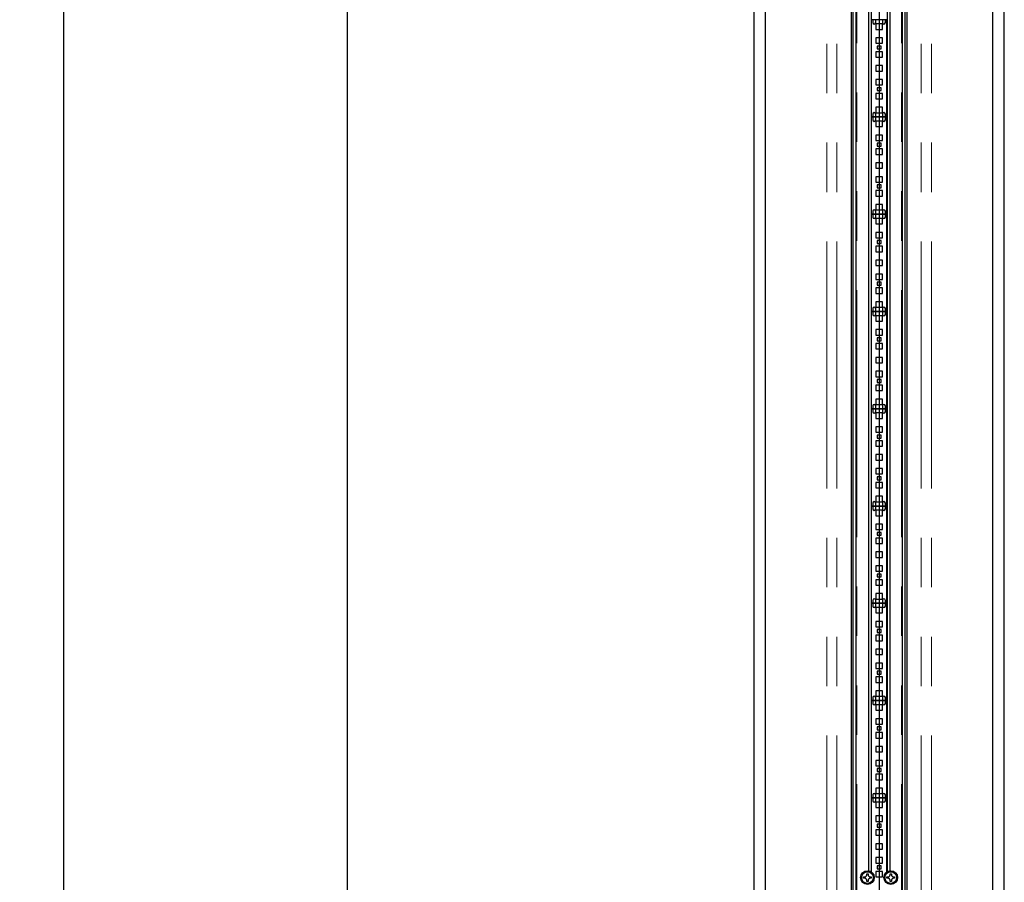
# Model space of a CAD drawing. Header units: millimetres. Extents: x 75 to 4122, y 120 to 5820.
# Tile 46 of 49: x 2187 to 2693, y 4538 to 4981. Entities that reach past the tile are written whole.
import ezdxf

# ---------------------------------------------------------------- set-up
doc = ezdxf.new("R2010")
doc.units = ezdxf.units.MM
doc.header["$LTSCALE"] = 20
doc.linetypes.add('PHANTOM', pattern=[12.7, 6.35, -1.27, 1.27, -1.27, 1.27, -1.27])
doc.layers.add('DISEGNO', color=7, linetype='Continuous')
doc.styles.add('SLDTEXTSTYLE0', font='ASTEP-SANS-REGULAR.TTF')
doc.dimstyles.new('SLDDIMSTYLE0', dxfattribs={"dimtxt": 55.654222, "dimasz": 40, "dimexe": 0, "dimexo": 0.0625, "dimgap": 13.913556, "dimtad": 0, "dimrnd": 1e-09, "dimzin": 12, "dimdsep": 46, "dimtxsty": 'SLDTEXTSTYLE0', "dimsah": 1, "dimcen": 0.09, "dimadec": 0, "dimazin": 3, "dimtfac": 1, "dimtofl": 0, "dimtmove": 0, "dimatfit": 3, "dimfxl": 0, "dimfrac": 2, "dimtolj": 1, "dimtzin": 12, "dimarcsym": 0})

# ---------------------------------------------------------------- blocks, each defined once
blk = doc.blocks.new('_D_2')
at = {"layer": 'DISEGNO', "color": 7}
for p, q in [((2544.27, 5121.21), (2335.13, 5121.21)), ((2355.13, 5121.21), (2355.13, 3875.47)), ((2355.13, 2491.21), (2355.13, 3736.95)), ((2544.27, 2491.21), (2335.13, 2491.21))]:
    blk.add_line(p, q, dxfattribs=at)
for points in [[(2355.13, 5121.21), (2347.63, 5081.21), (2362.63, 5081.21)], [(2355.13, 2491.21), (2362.63, 2531.21), (2347.63, 2531.21)]]:
    blk.add_solid(points, dxfattribs=at)
at = {"layer": 'DISEGNO', "color": 7, "insert": (2336.06, 3736.95), "char_height": 42.333, "attachment_point": 1, "rotation": 90, "style": 'SLDTEXTSTYLE0'}
blk.add_mtext('2630', dxfattribs=at)
blk = doc.blocks.new('_D_3')
at = {"layer": 'DISEGNO', "color": 7}
for p, q in [((2581.14, 5589.21), (2189.37, 5589.21)), ((2209.37, 5589.21), (2209.37, 4112.15)), ((2209.37, 2023.21), (2209.37, 3500.27)), ((2581.14, 2023.21), (2189.37, 2023.21))]:
    blk.add_line(p, q, dxfattribs=at)
for points in [[(2209.37, 5589.21), (2201.87, 5549.21), (2216.87, 5549.21)], [(2209.37, 2023.21), (2216.87, 2063.21), (2201.87, 2063.21)]]:
    blk.add_solid(points, dxfattribs=at)
at = {"layer": 'DISEGNO', "color": 7, "attachment_point": 1, "rotation": 90, "style": 'SLDTEXTSTYLE0'}
for s, insert, char_height in [('3550', (2190.3, 3973.15), 42.333), ('MIN. 2920 / MAX. ', (2190.3, 3500.27), 42.3333)]:
    blk.add_mtext(s, dxfattribs=dict(at, insert=insert, char_height=char_height))

msp = doc.modelspace()

# ---------------------------------------------------------------- linework, layer by layer
at = {"color": 7, "linetype": 'Continuous', "lineweight": 25}
for p, q in [((2564.267, 5121.211), (2564.267, 2491.211)), ((2570.267, 2491.211), (2570.267, 5121.211)), ((2687.01, 5121.211), (2687.01, 2491.211)), ((2693.01, 2491.211), (2693.01, 5121.211)), ((2614.208, 5096.211), (2614.208, 2864.211)), ((2615.208, 5096.211), (2615.208, 2864.211)), ((2616.613, 5096.211), (2616.613, 2863.011)), ((2623.138, 5096.211), (2623.138, 4543.675)), ((2624.488, 5096.211), (2624.488, 4543.182)), ((2628.636, 5096.211), (2628.636, 2864.211)), ((2628.638, 5096.211), (2628.638, 2864.211)), ((2628.638, 5096.211), (2628.638, 2864.211)), ((2628.641, 5096.211), (2628.641, 2864.211)), ((2632.788, 5096.211), (2632.788, 4543.182)), ((2634.138, 5096.211), (2634.138, 4543.675)), ((2640.663, 2863.011), (2640.663, 5096.211)), ((2642.069, 2864.211), (2642.069, 5096.211)), ((2643.068, 2864.211), (2643.068, 5096.211)), ((2624.638, 4981.211), (2624.638, 4931.211)), ((2625.388, 4981.211), (2624.638, 4981.211)), ((2625.388, 4981.211), (2625.388, 4979.711)), ((2626.888, 4981.211), (2625.388, 4981.211)), ((2626.888, 4979.711), (2626.888, 4981.211)), ((2630.388, 4981.211), (2626.888, 4981.211)), ((2626.888, 4979.031), (2626.888, 4976.231)), ((2630.388, 4979.031), (2626.888, 4979.031)), ((2630.388, 4981.211), (2630.388, 4979.711)), ((2631.888, 4981.211), (2630.388, 4981.211)), ((2630.388, 4976.231), (2630.388, 4979.031)), ((2631.888, 4979.711), (2631.888, 4981.211)), ((2632.638, 4981.211), (2631.888, 4981.211)), ((2632.638, 4931.211), (2632.638, 4981.211)), ((2626.888, 4976.231), (2630.388, 4976.231)), ((2630.388, 4971.891), (2626.888, 4971.891)), ((2626.888, 4971.891), (2626.888, 4969.091)), ((2630.388, 4969.091), (2630.388, 4971.891)), ((2626.888, 4969.091), (2630.388, 4969.091)), ((2627.638, 4967.671), (2627.638, 4966.171)), ((2629.638, 4967.671), (2627.638, 4967.671)), ((2627.638, 4966.171), (2629.638, 4966.171)), ((2629.638, 4966.171), (2629.638, 4967.671)), ((2626.888, 4964.751), (2626.888, 4961.951)), ((2630.388, 4964.751), (2626.888, 4964.751)), ((2626.888, 4961.951), (2630.388, 4961.951)), ((2630.388, 4961.951), (2630.388, 4964.751)), ((2630.388, 4957.611), (2626.888, 4957.611)), ((2626.888, 4957.611), (2626.888, 4954.811)), ((2630.388, 4954.811), (2630.388, 4957.611)), ((2626.888, 4954.811), (2630.388, 4954.811)), ((2626.888, 4950.471), (2626.888, 4947.671)), ((2630.388, 4950.471), (2626.888, 4950.471)), ((2626.888, 4947.671), (2630.388, 4947.671)), ((2627.638, 4946.251), (2627.638, 4944.751)), ((2629.638, 4946.251), (2627.638, 4946.251)), ((2629.638, 4944.751), (2629.638, 4946.251)), ((2630.388, 4947.671), (2630.388, 4950.471)), ((2630.388, 4943.331), (2626.888, 4943.331)), ((2626.888, 4943.331), (2626.888, 4940.531)), ((2627.638, 4944.751), (2629.638, 4944.751)), ((2630.388, 4940.531), (2630.388, 4943.331)), ((2626.888, 4940.531), (2630.388, 4940.531)), ((2626.888, 4936.191), (2626.888, 4933.391)), ((2630.388, 4936.191), (2626.888, 4936.191)), ((2630.388, 4933.391), (2630.388, 4936.191)), ((2624.638, 4931.211), (2625.388, 4931.211)), ((2624.638, 4931.211), (2624.638, 4881.211)), ((2625.388, 4931.211), (2624.638, 4931.211)), ((2625.388, 4932.711), (2625.388, 4931.211)), ((2625.388, 4931.211), (2626.888, 4931.211)), ((2625.388, 4931.211), (2625.388, 4929.711)), ((2626.888, 4931.211), (2625.388, 4931.211)), ((2626.888, 4933.391), (2630.388, 4933.391)), ((2626.888, 4931.211), (2626.888, 4932.711)), ((2626.888, 4931.211), (2630.388, 4931.211)), ((2626.888, 4929.711), (2626.888, 4931.211)), ((2630.388, 4931.211), (2626.888, 4931.211)), ((2630.388, 4932.711), (2630.388, 4931.211)), ((2630.388, 4931.211), (2631.888, 4931.211)), ((2630.388, 4931.211), (2630.388, 4929.711)), ((2631.888, 4931.211), (2630.388, 4931.211)), ((2631.888, 4931.211), (2631.888, 4932.711)), ((2631.888, 4931.211), (2632.638, 4931.211)), ((2631.888, 4929.711), (2631.888, 4931.211)), ((2632.638, 4931.211), (2631.888, 4931.211)), ((2632.638, 4881.211), (2632.638, 4931.211)), ((2626.888, 4929.031), (2626.888, 4926.231)), ((2630.388, 4929.031), (2626.888, 4929.031)), ((2626.888, 4926.231), (2630.388, 4926.231)), ((2630.388, 4926.231), (2630.388, 4929.031)), ((2630.388, 4921.891), (2626.888, 4921.891)), ((2626.888, 4921.891), (2626.888, 4919.091)), ((2630.388, 4919.091), (2630.388, 4921.891)), ((2626.888, 4919.091), (2630.388, 4919.091)), ((2627.638, 4917.671), (2627.638, 4916.171)), ((2629.638, 4917.671), (2627.638, 4917.671)), ((2627.638, 4916.171), (2629.638, 4916.171)), ((2629.638, 4916.171), (2629.638, 4917.671)), ((2626.888, 4914.751), (2626.888, 4911.951)), ((2630.388, 4914.751), (2626.888, 4914.751)), ((2626.888, 4911.951), (2630.388, 4911.951)), ((2630.388, 4911.951), (2630.388, 4914.751)), ((2630.388, 4907.611), (2626.888, 4907.611)), ((2626.888, 4907.611), (2626.888, 4904.811)), ((2630.388, 4904.811), (2630.388, 4907.611)), ((2626.888, 4904.811), (2630.388, 4904.811)), ((2626.888, 4900.471), (2626.888, 4897.671)), ((2630.388, 4900.471), (2626.888, 4900.471)), ((2630.388, 4897.671), (2630.388, 4900.471)), ((2626.888, 4897.671), (2630.388, 4897.671)), ((2627.638, 4896.251), (2627.638, 4894.751)), ((2629.638, 4896.251), (2627.638, 4896.251)), ((2629.638, 4894.751), (2629.638, 4896.251)), ((2626.888, 4893.331), (2626.888, 4890.531)), ((2630.388, 4893.331), (2626.888, 4893.331)), ((2626.888, 4890.531), (2630.388, 4890.531)), ((2627.638, 4894.751), (2629.638, 4894.751)), ((2630.388, 4890.531), (2630.388, 4893.331)), ((2626.888, 4886.191), (2626.888, 4883.391)), ((2630.388, 4886.191), (2626.888, 4886.191)), ((2630.388, 4883.391), (2630.388, 4886.191)), ((2624.638, 4881.211), (2624.638, 4831.211)), ((2625.388, 4881.211), (2624.638, 4881.211)), ((2624.638, 4881.211), (2625.388, 4881.211)), ((2625.388, 4882.711), (2625.388, 4881.211)), ((2625.388, 4881.211), (2625.388, 4879.711)), ((2626.888, 4881.211), (2625.388, 4881.211)), ((2625.388, 4881.211), (2626.888, 4881.211)), ((2626.888, 4883.391), (2630.388, 4883.391)), ((2626.888, 4881.211), (2626.888, 4882.711)), ((2626.888, 4879.711), (2626.888, 4881.211)), ((2630.388, 4881.211), (2626.888, 4881.211)), ((2626.888, 4881.211), (2630.388, 4881.211)), ((2630.388, 4882.711), (2630.388, 4881.211)), ((2630.388, 4881.211), (2630.388, 4879.711)), ((2631.888, 4881.211), (2630.388, 4881.211)), ((2630.388, 4881.211), (2631.888, 4881.211)), ((2631.888, 4881.211), (2631.888, 4882.711)), ((2631.888, 4879.711), (2631.888, 4881.211)), ((2632.638, 4881.211), (2631.888, 4881.211)), ((2631.888, 4881.211), (2632.638, 4881.211)), ((2632.638, 4831.211), (2632.638, 4881.211)), ((2626.888, 4879.031), (2626.888, 4876.231)), ((2630.388, 4879.031), (2626.888, 4879.031)), ((2626.888, 4876.231), (2630.388, 4876.231)), ((2630.388, 4876.231), (2630.388, 4879.031)), ((2630.388, 4871.891), (2626.888, 4871.891)), ((2626.888, 4871.891), (2626.888, 4869.091)), ((2630.388, 4869.091), (2630.388, 4871.891)), ((2626.888, 4869.091), (2630.388, 4869.091)), ((2627.638, 4867.671), (2627.638, 4866.171)), ((2629.638, 4867.671), (2627.638, 4867.671)), ((2627.638, 4866.171), (2629.638, 4866.171)), ((2629.638, 4866.171), (2629.638, 4867.671)), ((2630.388, 4864.751), (2626.888, 4864.751)), ((2626.888, 4864.751), (2626.888, 4861.951)), ((2626.888, 4861.951), (2630.388, 4861.951)), ((2630.388, 4861.951), (2630.388, 4864.751)), ((2630.388, 4857.611), (2626.888, 4857.611)), ((2626.888, 4857.611), (2626.888, 4854.811)), ((2626.888, 4854.811), (2630.388, 4854.811)), ((2630.388, 4854.811), (2630.388, 4857.611)), ((2626.888, 4850.471), (2626.888, 4847.671)), ((2630.388, 4850.471), (2626.888, 4850.471)), ((2630.388, 4847.671), (2630.388, 4850.471)), ((2626.888, 4847.671), (2630.388, 4847.671)), ((2627.638, 4846.251), (2627.638, 4844.751)), ((2629.638, 4846.251), (2627.638, 4846.251)), ((2627.638, 4844.751), (2629.638, 4844.751)), ((2629.638, 4844.751), (2629.638, 4846.251)), ((2626.888, 4843.331), (2626.888, 4840.531)), ((2630.388, 4843.331), (2626.888, 4843.331)), ((2626.888, 4840.531), (2630.388, 4840.531)), ((2630.388, 4840.531), (2630.388, 4843.331)), ((2626.888, 4836.191), (2626.888, 4833.391)), ((2630.388, 4836.191), (2626.888, 4836.191)), ((2630.388, 4833.391), (2630.388, 4836.191)), ((2624.638, 4831.211), (2625.388, 4831.211)), ((2624.638, 4831.211), (2624.638, 4781.211)), ((2625.388, 4831.211), (2624.638, 4831.211)), ((2625.388, 4832.711), (2625.388, 4831.211)), ((2625.388, 4831.211), (2626.888, 4831.211)), ((2625.388, 4831.211), (2625.388, 4829.711)), ((2626.888, 4831.211), (2625.388, 4831.211)), ((2626.888, 4833.391), (2630.388, 4833.391)), ((2626.888, 4831.211), (2626.888, 4832.711)), ((2626.888, 4831.211), (2630.388, 4831.211)), ((2626.888, 4829.711), (2626.888, 4831.211)), ((2630.388, 4831.211), (2626.888, 4831.211)), ((2630.388, 4832.711), (2630.388, 4831.211)), ((2630.388, 4831.211), (2631.888, 4831.211)), ((2630.388, 4831.211), (2630.388, 4829.711)), ((2631.888, 4831.211), (2630.388, 4831.211)), ((2631.888, 4831.211), (2631.888, 4832.711)), ((2631.888, 4831.211), (2632.638, 4831.211)), ((2631.888, 4829.711), (2631.888, 4831.211)), ((2632.638, 4831.211), (2631.888, 4831.211)), ((2632.638, 4781.211), (2632.638, 4831.211)), ((2626.888, 4829.031), (2626.888, 4826.231)), ((2630.388, 4829.031), (2626.888, 4829.031)), ((2626.888, 4826.231), (2630.388, 4826.231)), ((2630.388, 4826.231), (2630.388, 4829.031)), ((2626.888, 4821.891), (2626.888, 4819.091)), ((2630.388, 4821.891), (2626.888, 4821.891)), ((2630.388, 4819.091), (2630.388, 4821.891)), ((2626.888, 4819.091), (2630.388, 4819.091)), ((2630.388, 4814.751), (2626.888, 4814.751)), ((2626.888, 4814.751), (2626.888, 4811.951)), ((2627.638, 4817.671), (2627.638, 4816.171)), ((2629.638, 4817.671), (2627.638, 4817.671)), ((2627.638, 4816.171), (2629.638, 4816.171)), ((2629.638, 4816.171), (2629.638, 4817.671)), ((2630.388, 4811.951), (2630.388, 4814.751)), ((2626.888, 4811.951), (2630.388, 4811.951)), ((2630.388, 4807.611), (2626.888, 4807.611)), ((2626.888, 4807.611), (2626.888, 4804.811)), ((2626.888, 4804.811), (2630.388, 4804.811)), ((2630.388, 4804.811), (2630.388, 4807.611)), ((2626.888, 4800.471), (2626.888, 4797.671)), ((2630.388, 4800.471), (2626.888, 4800.471)), ((2630.388, 4797.671), (2630.388, 4800.471)), ((2626.888, 4797.671), (2630.388, 4797.671)), ((2627.638, 4796.251), (2627.638, 4794.751)), ((2629.638, 4796.251), (2627.638, 4796.251)), ((2627.638, 4794.751), (2629.638, 4794.751)), ((2629.638, 4794.751), (2629.638, 4796.251)), ((2626.888, 4793.331), (2626.888, 4790.531)), ((2630.388, 4793.331), (2626.888, 4793.331)), ((2626.888, 4790.531), (2630.388, 4790.531)), ((2630.388, 4790.531), (2630.388, 4793.331)), ((2626.888, 4786.191), (2626.888, 4783.391)), ((2630.388, 4786.191), (2626.888, 4786.191)), ((2630.388, 4783.391), (2630.388, 4786.191)), ((2624.638, 4781.211), (2624.638, 4731.211)), ((2625.388, 4781.211), (2624.638, 4781.211)), ((2624.638, 4781.211), (2625.388, 4781.211)), ((2625.388, 4782.711), (2625.388, 4781.211)), ((2625.388, 4781.211), (2625.388, 4779.711)), ((2626.888, 4781.211), (2625.388, 4781.211)), ((2625.388, 4781.211), (2626.888, 4781.211)), ((2626.888, 4783.391), (2630.388, 4783.391)), ((2626.888, 4781.211), (2626.888, 4782.711)), ((2626.888, 4779.711), (2626.888, 4781.211)), ((2630.388, 4781.211), (2626.888, 4781.211)), ((2626.888, 4781.211), (2630.388, 4781.211)), ((2626.888, 4779.031), (2626.888, 4776.231)), ((2630.388, 4779.031), (2626.888, 4779.031)), ((2630.388, 4782.711), (2630.388, 4781.211)), ((2631.888, 4781.211), (2630.388, 4781.211)), ((2630.388, 4781.211), (2630.388, 4779.711)), ((2630.388, 4781.211), (2631.888, 4781.211)), ((2630.388, 4776.231), (2630.388, 4779.031)), ((2631.888, 4781.211), (2631.888, 4782.711)), ((2631.888, 4779.711), (2631.888, 4781.211)), ((2632.638, 4781.211), (2631.888, 4781.211)), ((2631.888, 4781.211), (2632.638, 4781.211)), ((2632.638, 4731.211), (2632.638, 4781.211)), ((2626.888, 4776.231), (2630.388, 4776.231)), ((2630.388, 4771.891), (2626.888, 4771.891)), ((2626.888, 4771.891), (2626.888, 4769.091)), ((2626.888, 4769.091), (2630.388, 4769.091)), ((2630.388, 4769.091), (2630.388, 4771.891)), ((2626.888, 4764.751), (2626.888, 4761.951)), ((2630.388, 4764.751), (2626.888, 4764.751)), ((2627.638, 4767.671), (2627.638, 4766.171)), ((2629.638, 4767.671), (2627.638, 4767.671)), ((2627.638, 4766.171), (2629.638, 4766.171)), ((2629.638, 4766.171), (2629.638, 4767.671)), ((2630.388, 4761.951), (2630.388, 4764.751)), ((2626.888, 4761.951), (2630.388, 4761.951)), ((2626.888, 4757.611), (2626.888, 4754.811)), ((2630.388, 4757.611), (2626.888, 4757.611)), ((2626.888, 4754.811), (2630.388, 4754.811)), ((2630.388, 4754.811), (2630.388, 4757.611)), ((2626.888, 4750.471), (2626.888, 4747.671)), ((2630.388, 4750.471), (2626.888, 4750.471)), ((2630.388, 4747.671), (2630.388, 4750.471)), ((2626.888, 4747.671), (2630.388, 4747.671)), ((2627.638, 4746.251), (2627.638, 4744.751)), ((2629.638, 4746.251), (2627.638, 4746.251)), ((2627.638, 4744.751), (2629.638, 4744.751)), ((2629.638, 4744.751), (2629.638, 4746.251)), ((2630.388, 4743.331), (2626.888, 4743.331)), ((2626.888, 4743.331), (2626.888, 4740.531)), ((2626.888, 4740.531), (2630.388, 4740.531)), ((2630.388, 4740.531), (2630.388, 4743.331)), ((2630.388, 4736.191), (2626.888, 4736.191)), ((2626.888, 4736.191), (2626.888, 4733.391)), ((2626.888, 4733.391), (2630.388, 4733.391)), ((2630.388, 4733.391), (2630.388, 4736.191)), ((2624.638, 4731.211), (2624.638, 4681.211)), ((2625.388, 4731.211), (2624.638, 4731.211)), ((2624.638, 4731.211), (2625.388, 4731.211)), ((2625.388, 4732.711), (2625.388, 4731.211)), ((2625.388, 4731.211), (2625.388, 4729.711)), ((2626.888, 4731.211), (2625.388, 4731.211)), ((2625.388, 4731.211), (2626.888, 4731.211)), ((2626.888, 4731.211), (2626.888, 4732.711)), ((2626.888, 4729.711), (2626.888, 4731.211)), ((2630.388, 4731.211), (2626.888, 4731.211)), ((2626.888, 4731.211), (2630.388, 4731.211)), ((2626.888, 4729.031), (2626.888, 4726.231)), ((2630.388, 4729.031), (2626.888, 4729.031)), ((2630.388, 4732.711), (2630.388, 4731.211)), ((2631.888, 4731.211), (2630.388, 4731.211)), ((2630.388, 4731.211), (2630.388, 4729.711)), ((2630.388, 4731.211), (2631.888, 4731.211)), ((2630.388, 4726.231), (2630.388, 4729.031)), ((2631.888, 4731.211), (2631.888, 4732.711)), ((2631.888, 4729.711), (2631.888, 4731.211)), ((2632.638, 4731.211), (2631.888, 4731.211)), ((2631.888, 4731.211), (2632.638, 4731.211)), ((2632.638, 4681.211), (2632.638, 4731.211)), ((2626.888, 4726.231), (2630.388, 4726.231)), ((2630.388, 4721.891), (2626.888, 4721.891)), ((2626.888, 4721.891), (2626.888, 4719.091)), ((2626.888, 4719.091), (2630.388, 4719.091)), ((2630.388, 4719.091), (2630.388, 4721.891)), ((2630.388, 4714.751), (2626.888, 4714.751)), ((2626.888, 4714.751), (2626.888, 4711.951)), ((2627.638, 4717.671), (2627.638, 4716.171)), ((2629.638, 4717.671), (2627.638, 4717.671)), ((2627.638, 4716.171), (2629.638, 4716.171)), ((2629.638, 4716.171), (2629.638, 4717.671)), ((2630.388, 4711.951), (2630.388, 4714.751)), ((2626.888, 4711.951), (2630.388, 4711.951)), ((2626.888, 4707.611), (2626.888, 4704.811)), ((2630.388, 4707.611), (2626.888, 4707.611)), ((2626.888, 4704.811), (2630.388, 4704.811)), ((2630.388, 4704.811), (2630.388, 4707.611)), ((2626.888, 4700.471), (2626.888, 4697.671)), ((2630.388, 4700.471), (2626.888, 4700.471)), ((2630.388, 4697.671), (2630.388, 4700.471)), ((2626.888, 4697.671), (2630.388, 4697.671)), ((2626.888, 4693.331), (2626.888, 4690.531)), ((2630.388, 4693.331), (2626.888, 4693.331)), ((2627.638, 4696.251), (2627.638, 4694.751)), ((2629.638, 4696.251), (2627.638, 4696.251)), ((2627.638, 4694.751), (2629.638, 4694.751)), ((2629.638, 4694.751), (2629.638, 4696.251)), ((2630.388, 4690.531), (2630.388, 4693.331)), ((2626.888, 4690.531), (2630.388, 4690.531)), ((2625.388, 4682.711), (2625.388, 4681.211)), ((2630.388, 4686.191), (2626.888, 4686.191)), ((2626.888, 4686.191), (2626.888, 4683.391)), ((2626.888, 4683.391), (2630.388, 4683.391)), ((2626.888, 4681.211), (2626.888, 4682.711)), ((2630.388, 4683.391), (2630.388, 4686.191)), ((2630.388, 4682.711), (2630.388, 4681.211)), ((2631.888, 4681.211), (2631.888, 4682.711)), ((2624.638, 4681.211), (2625.388, 4681.211)), ((2624.638, 4681.211), (2624.638, 4631.211)), ((2625.388, 4681.211), (2624.638, 4681.211)), ((2625.388, 4681.211), (2626.888, 4681.211)), ((2625.388, 4681.211), (2625.388, 4679.711)), ((2626.888, 4681.211), (2625.388, 4681.211)), ((2626.888, 4681.211), (2630.388, 4681.211)), ((2626.888, 4679.711), (2626.888, 4681.211)), ((2630.388, 4681.211), (2626.888, 4681.211)), ((2626.888, 4679.031), (2626.888, 4676.231)), ((2630.388, 4679.031), (2626.888, 4679.031)), ((2630.388, 4681.211), (2631.888, 4681.211)), ((2630.388, 4681.211), (2630.388, 4679.711)), ((2631.888, 4681.211), (2630.388, 4681.211)), ((2630.388, 4676.231), (2630.388, 4679.031)), ((2631.888, 4681.211), (2632.638, 4681.211)), ((2631.888, 4679.711), (2631.888, 4681.211)), ((2632.638, 4681.211), (2631.888, 4681.211)), ((2632.638, 4631.211), (2632.638, 4681.211)), ((2626.888, 4676.231), (2630.388, 4676.231)), ((2630.388, 4671.891), (2626.888, 4671.891)), ((2626.888, 4671.891), (2626.888, 4669.091)), ((2626.888, 4669.091), (2630.388, 4669.091)), ((2627.638, 4667.671), (2627.638, 4666.171)), ((2629.638, 4667.671), (2627.638, 4667.671)), ((2629.638, 4666.171), (2629.638, 4667.671)), ((2630.388, 4669.091), (2630.388, 4671.891)), ((2626.888, 4664.751), (2626.888, 4661.951)), ((2630.388, 4664.751), (2626.888, 4664.751)), ((2627.638, 4666.171), (2629.638, 4666.171)), ((2630.388, 4661.951), (2630.388, 4664.751)), ((2626.888, 4661.951), (2630.388, 4661.951)), ((2626.888, 4657.611), (2626.888, 4654.811)), ((2630.388, 4657.611), (2626.888, 4657.611)), ((2630.388, 4654.811), (2630.388, 4657.611)), ((2626.888, 4654.811), (2630.388, 4654.811)), ((2626.888, 4650.471), (2626.888, 4647.671)), ((2630.388, 4650.471), (2626.888, 4650.471)), ((2626.888, 4647.671), (2630.388, 4647.671)), ((2630.388, 4647.671), (2630.388, 4650.471)), ((2630.388, 4643.331), (2626.888, 4643.331)), ((2626.888, 4643.331), (2626.888, 4640.531)), ((2627.638, 4646.251), (2627.638, 4644.751)), ((2629.638, 4646.251), (2627.638, 4646.251)), ((2627.638, 4644.751), (2629.638, 4644.751)), ((2629.638, 4644.751), (2629.638, 4646.251)), ((2630.388, 4640.531), (2630.388, 4643.331)), ((2626.888, 4640.531), (2630.388, 4640.531)), ((2625.388, 4632.711), (2625.388, 4631.211)), ((2630.388, 4636.191), (2626.888, 4636.191)), ((2626.888, 4636.191), (2626.888, 4633.391)), ((2626.888, 4633.391), (2630.388, 4633.391)), ((2626.888, 4631.211), (2626.888, 4632.711)), ((2630.388, 4633.391), (2630.388, 4636.191)), ((2630.388, 4632.711), (2630.388, 4631.211)), ((2631.888, 4631.211), (2631.888, 4632.711)), ((2624.638, 4631.211), (2624.638, 4581.211)), ((2625.388, 4631.211), (2624.638, 4631.211)), ((2624.638, 4631.211), (2625.388, 4631.211)), ((2625.388, 4631.211), (2625.388, 4629.711)), ((2626.888, 4631.211), (2625.388, 4631.211)), ((2625.388, 4631.211), (2626.888, 4631.211)), ((2626.888, 4629.711), (2626.888, 4631.211)), ((2630.388, 4631.211), (2626.888, 4631.211)), ((2626.888, 4631.211), (2630.388, 4631.211)), ((2626.888, 4629.031), (2626.888, 4626.231)), ((2630.388, 4629.031), (2626.888, 4629.031)), ((2630.388, 4631.211), (2630.388, 4629.711)), ((2631.888, 4631.211), (2630.388, 4631.211)), ((2630.388, 4631.211), (2631.888, 4631.211)), ((2630.388, 4626.231), (2630.388, 4629.031)), ((2631.888, 4629.711), (2631.888, 4631.211)), ((2632.638, 4631.211), (2631.888, 4631.211)), ((2631.888, 4631.211), (2632.638, 4631.211)), ((2632.638, 4581.211), (2632.638, 4631.211)), ((2626.888, 4626.231), (2630.388, 4626.231)), ((2630.388, 4621.891), (2626.888, 4621.891)), ((2626.888, 4621.891), (2626.888, 4619.091)), ((2626.888, 4619.091), (2630.388, 4619.091)), ((2627.638, 4617.671), (2627.638, 4616.171)), ((2629.638, 4617.671), (2627.638, 4617.671)), ((2629.638, 4616.171), (2629.638, 4617.671)), ((2630.388, 4619.091), (2630.388, 4621.891)), ((2626.888, 4614.751), (2626.888, 4611.951)), ((2630.388, 4614.751), (2626.888, 4614.751)), ((2626.888, 4611.951), (2630.388, 4611.951)), ((2627.638, 4616.171), (2629.638, 4616.171)), ((2630.388, 4611.951), (2630.388, 4614.751)), ((2626.888, 4607.611), (2626.888, 4604.811)), ((2630.388, 4607.611), (2626.888, 4607.611)), ((2630.388, 4604.811), (2630.388, 4607.611)), ((2626.888, 4604.811), (2630.388, 4604.811)), ((2626.888, 4600.471), (2626.888, 4597.671)), ((2630.388, 4600.471), (2626.888, 4600.471)), ((2626.888, 4597.671), (2630.388, 4597.671)), ((2630.388, 4597.671), (2630.388, 4600.471)), ((2626.888, 4593.331), (2626.888, 4590.531)), ((2630.388, 4593.331), (2626.888, 4593.331)), ((2627.638, 4596.251), (2627.638, 4594.751)), ((2629.638, 4596.251), (2627.638, 4596.251)), ((2627.638, 4594.751), (2629.638, 4594.751)), ((2629.638, 4594.751), (2629.638, 4596.251)), ((2630.388, 4590.531), (2630.388, 4593.331)), ((2626.888, 4590.531), (2630.388, 4590.531)), ((2625.388, 4582.711), (2625.388, 4581.211)), ((2626.888, 4586.191), (2626.888, 4583.391)), ((2630.388, 4586.191), (2626.888, 4586.191)), ((2626.888, 4583.391), (2630.388, 4583.391)), ((2626.888, 4581.211), (2626.888, 4582.711)), ((2630.388, 4583.391), (2630.388, 4586.191)), ((2630.388, 4582.711), (2630.388, 4581.211)), ((2631.888, 4581.211), (2631.888, 4582.711)), ((2624.638, 4581.211), (2624.638, 4543.083)), ((2625.388, 4581.211), (2624.638, 4581.211)), ((2624.638, 4581.211), (2625.388, 4581.211)), ((2625.388, 4581.211), (2625.388, 4579.711)), ((2626.888, 4581.211), (2625.388, 4581.211)), ((2625.388, 4581.211), (2626.888, 4581.211)), ((2626.888, 4579.711), (2626.888, 4581.211)), ((2630.388, 4581.211), (2626.888, 4581.211)), ((2626.888, 4581.211), (2630.388, 4581.211)), ((2626.888, 4579.031), (2626.888, 4576.231)), ((2630.388, 4579.031), (2626.888, 4579.031)), ((2631.888, 4581.211), (2630.388, 4581.211)), ((2630.388, 4581.211), (2630.388, 4579.711)), ((2630.388, 4581.211), (2631.888, 4581.211)), ((2630.388, 4576.231), (2630.388, 4579.031)), ((2631.888, 4579.711), (2631.888, 4581.211)), ((2632.638, 4581.211), (2631.888, 4581.211)), ((2631.888, 4581.211), (2632.638, 4581.211)), ((2632.638, 4543.083), (2632.638, 4581.211)), ((2626.888, 4576.231), (2630.388, 4576.231)), ((2626.888, 4571.891), (2626.888, 4569.091)), ((2630.388, 4571.891), (2626.888, 4571.891)), ((2630.388, 4569.091), (2630.388, 4571.891)), ((2626.888, 4569.091), (2630.388, 4569.091)), ((2627.638, 4567.671), (2627.638, 4566.171)), ((2629.638, 4567.671), (2627.638, 4567.671)), ((2629.638, 4566.171), (2629.638, 4567.671)), ((2630.388, 4564.751), (2626.888, 4564.751)), ((2626.888, 4564.751), (2626.888, 4561.951)), ((2626.888, 4561.951), (2630.388, 4561.951)), ((2627.638, 4566.171), (2629.638, 4566.171)), ((2630.388, 4561.951), (2630.388, 4564.751)), ((2626.888, 4557.611), (2626.888, 4554.811)), ((2630.388, 4557.611), (2626.888, 4557.611)), ((2630.388, 4554.811), (2630.388, 4557.611)), ((2626.888, 4554.811), (2630.388, 4554.811)), ((2626.888, 4550.471), (2626.888, 4547.671)), ((2630.388, 4550.471), (2626.888, 4550.471)), ((2626.888, 4547.671), (2630.388, 4547.671)), ((2627.638, 4546.251), (2627.638, 4544.751)), ((2629.638, 4546.251), (2627.638, 4546.251)), ((2629.638, 4544.751), (2629.638, 4546.251)), ((2630.388, 4547.671), (2630.388, 4550.471)), ((2622.263, 4542.211), (2623.013, 4542.211)), ((2622.263, 4541.586), (2622.263, 4542.211)), ((2623.013, 4542.211), (2623.013, 4541.586)), ((2630.388, 4543.331), (2626.888, 4543.331)), ((2626.888, 4543.331), (2626.888, 4540.531)), ((2627.638, 4544.751), (2629.638, 4544.751)), ((2630.388, 4540.531), (2630.388, 4543.331)), ((2634.263, 4542.211), (2635.013, 4542.211)), ((2634.263, 4541.586), (2634.263, 4542.211)), ((2635.013, 4542.211), (2635.013, 4541.586)), ((2620.638, 4540.586), (2621.263, 4540.586)), ((2620.638, 4539.836), (2620.638, 4540.586)), ((2621.263, 4539.836), (2620.638, 4539.836)), ((2622.263, 4538.211), (2622.263, 4538.836)), ((2623.013, 4538.211), (2622.263, 4538.211)), ((2623.013, 4538.836), (2623.013, 4538.211)), ((2624.013, 4540.586), (2624.638, 4540.586)), ((2624.638, 4539.836), (2624.013, 4539.836)), ((2624.638, 4540.586), (2624.638, 4539.836)), ((2626.888, 4540.531), (2630.388, 4540.531)), ((2632.638, 4540.586), (2633.263, 4540.586)), ((2632.638, 4539.836), (2632.638, 4540.586)), ((2633.263, 4539.836), (2632.638, 4539.836)), ((2634.263, 4538.211), (2634.263, 4538.836)), ((2635.013, 4538.211), (2634.263, 4538.211)), ((2635.013, 4538.836), (2635.013, 4538.211)), ((2636.013, 4540.586), (2636.638, 4540.586)), ((2636.638, 4539.836), (2636.013, 4539.836)), ((2636.638, 4540.586), (2636.638, 4539.836))]:
    msp.add_line(p, q, dxfattribs=at)
at = {"color": 250, "linetype": 'PHANTOM', "lineweight": 18}
for p, q in [((2601.761, 5121.211), (2601.761, 2863.011)), ((2606.931, 5121.211), (2606.931, 2863.011)), ((2650.346, 5121.211), (2650.346, 2863.011)), ((2655.515, 5121.211), (2655.515, 2863.011)), ((2614.302, 5096.211), (2614.302, 2864.211)), ((2614.357, 5096.211), (2614.357, 2864.211)), ((2615.303, 5096.211), (2615.303, 2864.211)), ((2615.342, 5096.211), (2615.342, 2864.211)), ((2617.113, 5096.211), (2617.113, 2863.011)), ((2640.163, 5096.211), (2640.163, 2863.011)), ((2641.918, 5096.211), (2641.918, 2864.211)), ((2641.984, 5096.211), (2641.984, 2864.211)), ((2642.92, 5096.211), (2642.92, 2864.211)), ((2642.96, 5096.211), (2642.96, 2864.211))]:
    msp.add_line(p, q, dxfattribs=at)
at = {"color": 7, "linetype": 'Continuous', "lineweight": 25}
for centre, radius in [((2622.638, 4540.211), 3.5), ((2622.638, 4540.211), 3), ((2634.638, 4540.211), 3.5), ((2634.638, 4540.211), 3)]:
    msp.add_circle(centre, radius, dxfattribs=at)
for centre, start, end in [((2626.138, 4979.711), 180, 0), ((2631.138, 4979.711), 180, 0), ((2626.138, 4932.711), 0, 180), ((2631.138, 4932.711), 0, 180), ((2626.138, 4929.711), 180, 0), ((2631.138, 4929.711), 180, 0), ((2626.138, 4882.711), 0, 180), ((2631.138, 4882.711), 0, 180), ((2626.138, 4879.711), 180, 0), ((2631.138, 4879.711), 180, 0), ((2626.138, 4832.711), 0, 180), ((2626.138, 4829.711), 180, 0), ((2631.138, 4832.711), 0, 180), ((2631.138, 4829.711), 180, 0), ((2626.138, 4782.711), 0, 180), ((2626.138, 4779.711), 180, 0), ((2631.138, 4782.711), 0, 180), ((2631.138, 4779.711), 180, 0), ((2626.138, 4732.711), 360, 180), ((2631.138, 4732.711), 0, 180), ((2626.138, 4729.711), 180, 0), ((2631.138, 4729.711), 180, 0), ((2626.138, 4682.711), 360, 180), ((2631.138, 4682.711), 0, 180), ((2626.138, 4679.711), 180, 0), ((2631.138, 4679.711), 180, 0), ((2626.138, 4632.711), 360, 180), ((2631.138, 4632.711), 0, 180), ((2626.138, 4629.711), 180, 0), ((2631.138, 4629.711), 180, 0), ((2626.138, 4582.711), 360, 180), ((2631.138, 4582.711), 0, 180), ((2626.138, 4579.711), 180, 0), ((2631.138, 4579.711), 180, 0)]:
    msp.add_arc(centre, 0.75, start, end, dxfattribs=at)
for points in [[(2621.263, 4540.586), (2621.371, 4540.596), (2621.588, 4540.616), (2621.882, 4540.778), (2622.106, 4541.017), (2622.24, 4541.299), (2622.256, 4541.493), (2622.263, 4541.586)], [(2623.013, 4541.586), (2623.023, 4541.478), (2623.044, 4541.261), (2623.206, 4540.966), (2623.445, 4540.743), (2623.727, 4540.608), (2623.921, 4540.593), (2624.013, 4540.586)], [(2633.263, 4540.586), (2633.371, 4540.596), (2633.588, 4540.616), (2633.882, 4540.778), (2634.106, 4541.017), (2634.24, 4541.299), (2634.256, 4541.493), (2634.263, 4541.586)], [(2635.013, 4541.586), (2635.023, 4541.478), (2635.044, 4541.261), (2635.206, 4540.966), (2635.445, 4540.743), (2635.727, 4540.608), (2635.921, 4540.593), (2636.013, 4540.586)], [(2622.263, 4538.836), (2622.253, 4538.944), (2622.233, 4539.16), (2622.071, 4539.455), (2621.832, 4539.678), (2621.55, 4539.813), (2621.355, 4539.828), (2621.263, 4539.836)], [(2624.013, 4539.836), (2623.905, 4539.825), (2623.689, 4539.805), (2623.394, 4539.643), (2623.171, 4539.404), (2623.036, 4539.122), (2623.021, 4538.928), (2623.013, 4538.836)], [(2634.263, 4538.836), (2634.253, 4538.944), (2634.233, 4539.16), (2634.071, 4539.455), (2633.832, 4539.678), (2633.55, 4539.813), (2633.355, 4539.828), (2633.263, 4539.836)], [(2636.013, 4539.836), (2635.905, 4539.825), (2635.689, 4539.805), (2635.394, 4539.643), (2635.171, 4539.404), (2635.036, 4539.122), (2635.021, 4538.928), (2635.013, 4538.836)]]:
    msp.add_open_spline(points, degree=3, knots=[0, 0, 0, 0, 0.2094219, 0.419176, 0.6217876, 0.8210022, 1, 1, 1, 1], dxfattribs=at)

# ---------------------------------------------------------------- dimensions: what is measured, and where the dimension line sits
at = {"layer": 'DISEGNO', "color": 7}
dim = msp.add_linear_dim(base=(2209.373, 5589.211), p1=(2601.138, 2023.211), p2=(2601.138, 5589.211), angle=90, text='MIN. 2920 / MAX. <>', dimstyle='SLDDIMSTYLE0', dxfattribs=at)
dim.commit()
dim.dimension.update_dxf_attribs({"geometry": '_D_3', "text_midpoint": (2209.373, 3806.211), "dimtype": 160})
dim = msp.add_linear_dim(base=(2355.131, 2491.211), p1=(2564.267, 5121.211), p2=(2564.267, 2491.211), angle=90, dimstyle='SLDDIMSTYLE0', dxfattribs=at)
dim.commit()
dim.dimension.update_dxf_attribs({"geometry": '_D_2', "text_midpoint": (2355.131, 3806.211), "dimtype": 160})

doc.saveas('drawing.dxf')
